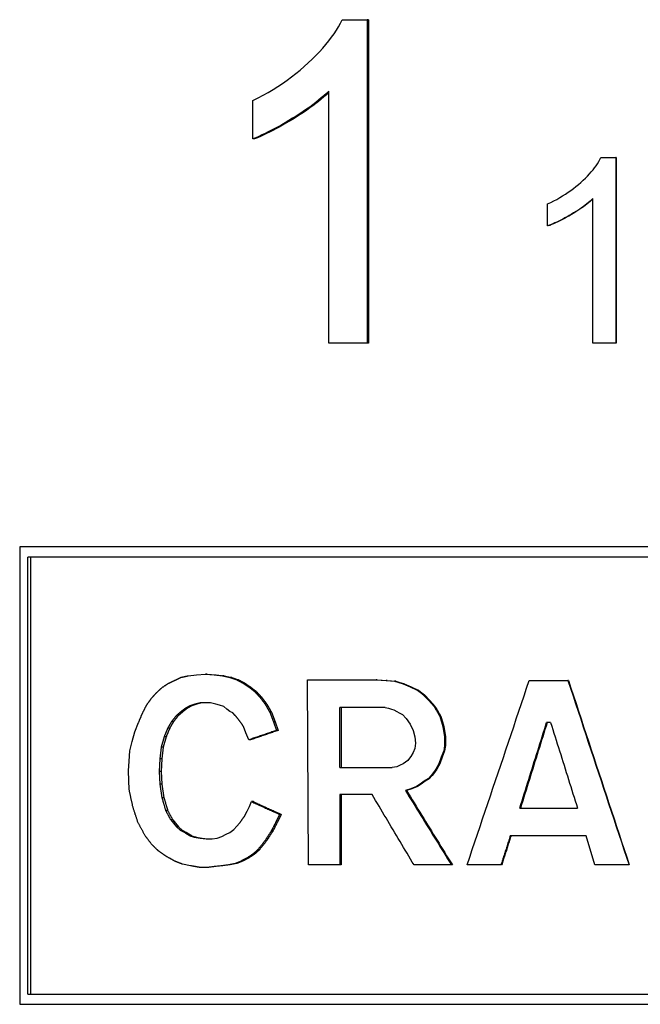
# Model space of a CAD drawing. Header units: millimetres. Extents: x 60 to 3789, y 2 to 377.
# Tile 3 of 8: x 292 to 304, y 232 to 250. Entities that reach past the tile are written whole.
import ezdxf

# ---------------------------------------------------------------- set-up
doc = ezdxf.new("R2010")
doc.units = ezdxf.units.MM
doc.layers.add('DETAIL', color=2, linetype='Continuous')

msp = doc.modelspace()

# ---------------------------------------------------------------- linework, layer by layer
at = {"layer": 'DETAIL'}
for p, q in [((297.861, 250.139), (298.331, 250.139)), ((298.355, 250.139), (298.331, 250.139)), ((298.331, 250.139), (298.331, 244.016)), ((298.355, 250.139), (298.355, 244.016)), ((297.604, 244.016), (297.604, 248.786)), ((296.169, 247.884), (296.169, 248.61)), ((296.201, 247.884), (296.169, 247.884)), ((302.757, 247.529), (303.035, 247.529)), ((303.041, 247.529), (303.035, 247.529)), ((303.035, 247.529), (303.035, 244.016)), ((303.041, 247.529), (303.041, 244.016)), ((302.605, 244.016), (302.605, 246.753)), ((301.746, 246.236), (301.746, 246.652)), ((301.756, 246.236), (301.746, 246.236)), ((298.331, 244.016), (297.604, 244.016)), ((298.355, 244.016), (298.331, 244.016)), ((303.035, 244.016), (302.605, 244.016)), ((303.041, 244.016), (303.035, 244.016)), ((291.757, 240.167), (291.757, 231.509)), ((312.641, 240.167), (291.757, 240.167)), ((312.456, 239.972), (291.913, 239.972)), ((291.913, 231.703), (291.913, 239.972)), ((291.962, 239.972), (291.962, 231.703)), ((294.948, 237.725), (295.102, 237.74)), ((295.102, 237.74), (295.271, 237.755)), ((295.306, 237.755), (295.271, 237.755)), ((295.271, 237.755), (295.439, 237.74)), ((295.306, 237.755), (295.474, 237.74)), ((295.439, 237.74), (295.594, 237.725)), ((295.474, 237.74), (295.629, 237.725)), ((295.629, 237.725), (295.594, 237.725)), ((295.594, 237.725), (295.735, 237.695)), ((295.629, 237.725), (295.769, 237.695)), ((295.769, 237.695), (295.735, 237.695)), ((295.735, 237.695), (295.863, 237.65)), ((295.769, 237.695), (295.896, 237.65)), ((295.896, 237.65), (295.863, 237.65)), ((296.009, 237.59), (295.976, 237.59)), ((297.221, 234.145), (297.206, 237.65)), ((297.206, 237.65), (298.5, 237.65)), ((298.523, 237.65), (298.5, 237.65)), ((298.5, 237.65), (298.69, 237.635)), ((298.523, 237.65), (298.712, 237.635)), ((298.712, 237.635), (298.69, 237.635)), ((298.69, 237.635), (298.851, 237.62)), ((298.712, 237.635), (298.873, 237.62)), ((298.873, 237.62), (298.851, 237.62)), ((298.851, 237.62), (299.012, 237.575)), ((298.873, 237.62), (299.034, 237.575)), ((299.034, 237.575), (299.012, 237.575)), ((299.012, 237.575), (299.145, 237.515)), ((299.034, 237.575), (299.166, 237.515)), ((301.399, 237.635), (302.132, 237.635)), ((302.141, 237.635), (302.132, 237.635)), ((296.123, 237.515), (296.09, 237.515)), ((296.236, 237.426), (296.203, 237.426)), ((299.145, 237.515), (299.278, 237.455)), ((299.166, 237.515), (299.298, 237.455)), ((299.298, 237.455), (299.278, 237.455)), ((299.415, 237.365), (299.395, 237.365)), ((299.395, 237.365), (299.499, 237.26)), ((299.415, 237.365), (299.518, 237.26)), ((295.074, 237.186), (294.976, 237.156)), ((295.111, 237.186), (295.013, 237.156)), ((295.172, 237.216), (295.074, 237.186)), ((295.209, 237.216), (295.111, 237.186)), ((295.271, 237.216), (295.172, 237.216)), ((295.369, 237.216), (295.271, 237.216)), ((295.467, 237.186), (295.369, 237.216)), ((295.538, 237.171), (295.467, 237.186)), ((295.622, 237.141), (295.538, 237.171)), ((296.335, 237.321), (296.303, 237.321)), ((296.435, 237.186), (296.403, 237.186)), ((299.518, 237.26), (299.499, 237.26)), ((299.499, 237.26), (299.602, 237.141)), ((299.518, 237.26), (299.621, 237.141)), ((294.833, 237.036), (294.795, 237.036)), ((294.976, 237.156), (294.893, 237.111)), ((294.93, 237.111), (294.893, 237.111)), ((295.013, 237.156), (294.93, 237.111)), ((295.013, 237.156), (294.976, 237.156)), ((295.679, 237.096), (295.622, 237.141)), ((295.735, 237.051), (295.679, 237.096)), ((295.792, 237.021), (295.735, 237.051)), ((295.834, 236.976), (295.792, 237.021)), ((296.52, 237.036), (296.489, 237.036)), ((296.489, 237.036), (296.56, 236.856)), ((296.52, 237.036), (296.591, 236.856)), ((297.815, 235.987), (297.815, 237.125)), ((298.675, 237.125), (297.815, 237.125)), ((297.841, 237.125), (297.841, 235.987)), ((298.675, 237.125), (298.734, 237.111)), ((298.734, 237.111), (298.792, 237.096)), ((298.792, 237.096), (298.836, 237.081)), ((298.836, 237.081), (298.895, 237.051)), ((298.895, 237.051), (298.939, 237.021)), ((298.939, 237.021), (298.998, 236.991)), ((298.998, 236.991), (299.071, 236.916)), ((299.621, 237.141), (299.602, 237.141)), ((293.938, 236.662), (294.007, 236.841)), ((294.667, 236.856), (294.628, 236.856)), ((294.75, 236.961), (294.711, 236.961)), ((296.591, 236.856), (296.56, 236.856)), ((296.56, 236.856), (296.618, 236.692)), ((296.591, 236.856), (296.648, 236.692)), ((299.071, 236.916), (299.145, 236.811)), ((299.145, 236.811), (299.204, 236.692)), ((299.724, 236.961), (299.706, 236.961)), ((299.706, 236.961), (299.764, 236.766)), ((299.724, 236.961), (299.783, 236.766)), ((301.803, 236.841), (301.728, 236.841)), ((293.884, 236.482), (293.938, 236.662)), ((294.598, 236.736), (294.559, 236.736)), ((296.033, 236.646), (295.99, 236.766)), ((296.09, 236.512), (296.033, 236.646)), ((296.648, 236.692), (296.618, 236.692)), ((299.204, 236.692), (299.233, 236.571)), ((299.783, 236.766), (299.764, 236.766)), ((299.764, 236.766), (299.794, 236.571)), ((299.783, 236.766), (299.812, 236.571)), ((293.842, 236.302), (293.884, 236.482)), ((294.49, 236.571), (294.434, 236.377)), ((294.529, 236.571), (294.473, 236.377)), ((294.529, 236.571), (294.49, 236.571)), ((296.123, 236.512), (296.09, 236.512)), ((299.233, 236.571), (299.248, 236.452)), ((299.248, 236.452), (299.233, 236.347)), ((299.812, 236.571), (299.794, 236.571)), ((299.794, 236.571), (299.794, 236.407)), ((299.812, 236.571), (299.812, 236.407)), ((293.829, 236.107), (293.842, 236.302)), ((294.434, 236.377), (294.406, 236.152)), ((294.473, 236.377), (294.434, 236.377)), ((294.473, 236.377), (294.446, 236.152)), ((299.204, 236.272), (299.159, 236.197)), ((299.233, 236.347), (299.204, 236.272)), ((299.78, 236.302), (299.735, 236.182)), ((299.798, 236.302), (299.753, 236.182)), ((299.794, 236.407), (299.78, 236.302)), ((299.798, 236.302), (299.78, 236.302)), ((299.812, 236.407), (299.794, 236.407)), ((299.812, 236.407), (299.798, 236.302)), ((293.815, 235.928), (293.829, 236.107)), ((294.406, 236.152), (294.393, 235.912)), ((294.446, 236.152), (294.406, 236.152)), ((294.446, 236.152), (294.432, 235.912)), ((299.012, 236.062), (298.954, 236.033)), ((299.057, 236.092), (299.012, 236.062)), ((299.101, 236.122), (299.057, 236.092)), ((299.131, 236.167), (299.101, 236.122)), ((299.159, 236.197), (299.131, 236.167)), ((299.69, 236.062), (299.632, 235.957)), ((299.709, 236.062), (299.651, 235.957)), ((299.735, 236.182), (299.69, 236.062)), ((299.709, 236.062), (299.69, 236.062)), ((299.753, 236.182), (299.709, 236.062)), ((293.829, 235.568), (293.815, 235.928)), ((294.432, 235.912), (294.393, 235.912)), ((294.393, 235.912), (294.406, 235.673)), ((294.432, 235.912), (294.446, 235.673)), ((297.815, 235.987), (298.807, 235.987)), ((298.895, 236.002), (298.807, 235.987)), ((298.954, 236.033), (298.895, 236.002)), ((299.587, 235.898), (299.543, 235.837)), ((299.606, 235.898), (299.562, 235.837)), ((299.632, 235.957), (299.587, 235.898)), ((299.606, 235.898), (299.587, 235.898)), ((299.651, 235.957), (299.606, 235.898)), ((299.651, 235.957), (299.632, 235.957)), ((299.41, 235.732), (299.336, 235.673)), ((299.43, 235.732), (299.356, 235.673)), ((299.484, 235.778), (299.41, 235.732)), ((299.43, 235.732), (299.41, 235.732)), ((299.503, 235.778), (299.43, 235.732)), ((299.543, 235.837), (299.484, 235.778)), ((299.503, 235.778), (299.484, 235.778)), ((299.562, 235.837), (299.503, 235.778)), ((299.562, 235.837), (299.543, 235.837)), ((294.446, 235.673), (294.406, 235.673)), ((294.406, 235.673), (294.448, 235.418)), ((294.446, 235.673), (294.487, 235.418)), ((299.159, 235.583), (299.057, 235.553)), ((299.078, 235.553), (299.057, 235.553)), ((299.18, 235.583), (299.078, 235.553)), ((299.263, 235.628), (299.159, 235.583)), ((299.18, 235.583), (299.159, 235.583)), ((299.283, 235.628), (299.18, 235.583)), ((299.336, 235.673), (299.263, 235.628)), ((299.283, 235.628), (299.263, 235.628)), ((299.356, 235.673), (299.283, 235.628)), ((299.356, 235.673), (299.336, 235.673)), ((294.487, 235.418), (294.448, 235.418)), ((296.104, 235.253), (296.146, 235.343)), ((296.179, 235.343), (296.146, 235.343)), ((298.426, 235.478), (297.815, 235.478)), ((297.815, 235.478), (297.815, 234.145)), ((297.841, 235.478), (297.841, 234.145)), ((294.556, 235.178), (294.518, 235.178)), ((296.004, 235.059), (296.061, 235.164)), ((296.061, 235.164), (296.104, 235.253)), ((301.22, 235.223), (302.312, 235.223)), ((294.653, 234.999), (294.614, 234.999)), ((294.614, 234.999), (294.67, 234.939)), ((294.653, 234.999), (294.708, 234.939)), ((294.708, 234.939), (294.67, 234.939)), ((294.67, 234.939), (294.726, 234.864)), ((294.708, 234.939), (294.764, 234.864)), ((295.863, 234.879), (295.919, 234.939)), ((296.674, 235.103), (296.603, 234.954)), ((296.634, 234.954), (296.603, 234.954)), ((296.705, 235.103), (296.634, 234.954)), ((296.705, 235.103), (296.674, 235.103)), ((294.764, 234.864), (294.726, 234.864)), ((294.726, 234.864), (294.795, 234.804)), ((294.764, 234.864), (294.833, 234.804)), ((294.833, 234.804), (294.795, 234.804)), ((294.795, 234.804), (294.879, 234.759)), ((294.833, 234.804), (294.916, 234.759)), ((294.916, 234.759), (294.879, 234.759)), ((295.664, 234.729), (295.735, 234.759)), ((295.735, 234.759), (295.806, 234.819)), ((295.806, 234.819), (295.863, 234.879)), ((296.548, 234.789), (296.517, 234.789)), ((295.013, 234.699), (294.976, 234.699)), ((294.976, 234.699), (295.06, 234.669)), ((295.013, 234.699), (295.097, 234.669)), ((295.097, 234.669), (295.06, 234.669)), ((295.06, 234.669), (295.172, 234.654)), ((295.097, 234.669), (295.209, 234.654)), ((295.172, 234.654), (295.284, 234.639)), ((295.209, 234.654), (295.32, 234.639)), ((295.284, 234.639), (295.397, 234.639)), ((295.397, 234.639), (295.495, 234.654)), ((295.495, 234.654), (295.58, 234.684)), ((295.58, 234.684), (295.664, 234.729)), ((296.435, 234.609), (296.403, 234.609)), ((302.477, 234.699), (301.041, 234.699)), ((302.642, 234.145), (302.477, 234.699)), ((296.26, 234.43), (296.175, 234.355)), ((296.292, 234.43), (296.26, 234.43)), ((295.947, 234.22), (295.834, 234.175)), ((295.981, 234.22), (295.868, 234.175)), ((295.981, 234.22), (295.947, 234.22)), ((296.094, 234.28), (296.061, 234.28)), ((296.207, 234.355), (296.175, 234.355)), ((294.991, 234.13), (294.837, 234.16)), ((295.299, 234.1), (295.158, 234.1)), ((295.439, 234.115), (295.299, 234.1)), ((295.335, 234.1), (295.299, 234.1)), ((295.474, 234.115), (295.335, 234.1)), ((295.566, 234.13), (295.439, 234.115)), ((295.474, 234.115), (295.439, 234.115)), ((295.6, 234.13), (295.474, 234.115)), ((295.707, 234.145), (295.566, 234.13)), ((295.741, 234.145), (295.6, 234.13)), ((295.834, 234.175), (295.707, 234.145)), ((295.741, 234.145), (295.707, 234.145)), ((295.868, 234.175), (295.741, 234.145)), ((295.868, 234.175), (295.834, 234.175)), ((297.815, 234.145), (297.221, 234.145)), ((297.841, 234.145), (297.815, 234.145)), ((299.927, 234.145), (299.219, 234.145)), ((299.945, 234.145), (299.927, 234.145)), ((300.863, 234.145), (300.224, 234.145)), ((300.877, 234.145), (300.863, 234.145)), ((303.288, 234.145), (302.642, 234.145)), ((303.292, 234.145), (303.288, 234.145)), ((291.913, 231.703), (312.456, 231.703)), ((291.757, 231.509), (312.641, 231.509))]:
    msp.add_line(p, q, dxfattribs=at)
at = {"layer": 'DETAIL', "flags": 128}
for points in [[(296.169, 248.61), (296.267, 248.659), (296.364, 248.711), (296.458, 248.764), (296.551, 248.819), (296.641, 248.876), (296.73, 248.935), (296.816, 248.995), (296.901, 249.057), (296.983, 249.121), (297.064, 249.187), (297.142, 249.254), (297.218, 249.323), (297.292, 249.393), (297.362, 249.463), (297.428, 249.532), (297.491, 249.601), (297.55, 249.67), (297.605, 249.738), (297.657, 249.806), (297.705, 249.873), (297.75, 249.94), (297.791, 250.007), (297.828, 250.073), (297.861, 250.139)], [(297.604, 248.786), (297.56, 248.744), (297.513, 248.701), (297.464, 248.658), (297.412, 248.616), (297.359, 248.573), (297.303, 248.53), (297.245, 248.487), (297.185, 248.444), (297.122, 248.402), (297.057, 248.359), (296.99, 248.316), (296.921, 248.273), (296.852, 248.231), (296.783, 248.19), (296.716, 248.152), (296.65, 248.115), (296.586, 248.08), (296.522, 248.047), (296.46, 248.015), (296.4, 247.985), (296.34, 247.958), (296.282, 247.931), (296.225, 247.907), (296.169, 247.884)], [(297.604, 248.76), (297.56, 248.719), (297.513, 248.677), (297.464, 248.636), (297.413, 248.594), (297.36, 248.552), (297.305, 248.511), (297.247, 248.469), (297.188, 248.427), (297.126, 248.385), (297.063, 248.343), (296.997, 248.301), (296.929, 248.26), (296.862, 248.219), (296.796, 248.18), (296.731, 248.143), (296.668, 248.108), (296.605, 248.074), (296.544, 248.042), (296.484, 248.011), (296.425, 247.983), (296.367, 247.955), (296.311, 247.93), (296.255, 247.906), (296.201, 247.884)], [(301.746, 246.652), (301.805, 246.68), (301.863, 246.71), (301.92, 246.74), (301.976, 246.772), (302.03, 246.805), (302.083, 246.838), (302.135, 246.873), (302.186, 246.908), (302.235, 246.945), (302.283, 246.983), (302.33, 247.022), (302.375, 247.061), (302.419, 247.101), (302.461, 247.141), (302.5, 247.181), (302.538, 247.221), (302.573, 247.26), (302.606, 247.299), (302.636, 247.338), (302.665, 247.377), (302.691, 247.415), (302.716, 247.453), (302.737, 247.492), (302.757, 247.529)], [(302.605, 246.753), (302.578, 246.729), (302.551, 246.704), (302.521, 246.68), (302.491, 246.655), (302.459, 246.631), (302.426, 246.606), (302.391, 246.582), (302.355, 246.557), (302.318, 246.532), (302.279, 246.508), (302.239, 246.483), (302.198, 246.458), (302.156, 246.434), (302.115, 246.411), (302.075, 246.389), (302.036, 246.368), (301.997, 246.348), (301.959, 246.329), (301.922, 246.311), (301.885, 246.294), (301.849, 246.278), (301.814, 246.263), (301.78, 246.249), (301.746, 246.236)], [(302.605, 246.746), (302.579, 246.722), (302.551, 246.698), (302.522, 246.674), (302.491, 246.65), (302.46, 246.625), (302.427, 246.601), (302.392, 246.577), (302.357, 246.552), (302.32, 246.528), (302.281, 246.504), (302.242, 246.479), (302.201, 246.455), (302.16, 246.431), (302.12, 246.409), (302.08, 246.387), (302.041, 246.366), (302.003, 246.346), (301.966, 246.327), (301.929, 246.31), (301.893, 246.293), (301.858, 246.277), (301.823, 246.262), (301.79, 246.248), (301.756, 246.236)], [(294.448, 237.5), (294.453, 237.504), (294.458, 237.507), (294.462, 237.51), (294.467, 237.513), (294.471, 237.516), (294.476, 237.519), (294.481, 237.522), (294.485, 237.525), (294.49, 237.528), (294.494, 237.532), (294.499, 237.535), (294.504, 237.538), (294.508, 237.541), (294.513, 237.544), (294.517, 237.547), (294.522, 237.55), (294.527, 237.553), (294.531, 237.557), (294.536, 237.56), (294.541, 237.563), (294.545, 237.566), (294.55, 237.569), (294.554, 237.572), (294.559, 237.575)], [(294.559, 237.575), (294.564, 237.578), (294.569, 237.58), (294.575, 237.583), (294.58, 237.585), (294.585, 237.588), (294.59, 237.59), (294.595, 237.593), (294.601, 237.595), (294.606, 237.598), (294.611, 237.6), (294.616, 237.603), (294.621, 237.605), (294.627, 237.608), (294.632, 237.61), (294.637, 237.612), (294.642, 237.615), (294.648, 237.617), (294.653, 237.62), (294.658, 237.622), (294.663, 237.625), (294.668, 237.627), (294.674, 237.63), (294.679, 237.632), (294.684, 237.635)], [(294.684, 237.635), (294.689, 237.637), (294.694, 237.64), (294.7, 237.642), (294.705, 237.645), (294.71, 237.647), (294.715, 237.65), (294.72, 237.652), (294.726, 237.655), (294.731, 237.657), (294.736, 237.66), (294.741, 237.662), (294.746, 237.665), (294.752, 237.667), (294.757, 237.67), (294.762, 237.672), (294.767, 237.675), (294.772, 237.677), (294.778, 237.68), (294.783, 237.682), (294.788, 237.685), (294.793, 237.687), (294.798, 237.69), (294.804, 237.692), (294.809, 237.695)], [(294.809, 237.695), (294.815, 237.696), (294.82, 237.697), (294.826, 237.699), (294.832, 237.7), (294.838, 237.701), (294.844, 237.702), (294.85, 237.704), (294.855, 237.705), (294.861, 237.706), (294.867, 237.707), (294.873, 237.709), (294.879, 237.71), (294.884, 237.711), (294.89, 237.712), (294.896, 237.714), (294.902, 237.715), (294.908, 237.716), (294.913, 237.717), (294.919, 237.719), (294.925, 237.72), (294.931, 237.721), (294.937, 237.722), (294.942, 237.724), (294.948, 237.725)], [(295.863, 237.65), (295.867, 237.648), (295.872, 237.645), (295.877, 237.643), (295.881, 237.64), (295.886, 237.638), (295.891, 237.635), (295.896, 237.633), (295.9, 237.63), (295.905, 237.628), (295.91, 237.625), (295.914, 237.623), (295.919, 237.62), (295.924, 237.618), (295.929, 237.615), (295.933, 237.613), (295.938, 237.61), (295.943, 237.608), (295.948, 237.605), (295.952, 237.603), (295.957, 237.6), (295.962, 237.598), (295.966, 237.595), (295.971, 237.593), (295.976, 237.59)], [(295.896, 237.65), (295.901, 237.648), (295.906, 237.645), (295.91, 237.643), (295.915, 237.64), (295.92, 237.638), (295.924, 237.635), (295.929, 237.633), (295.934, 237.63), (295.938, 237.628), (295.943, 237.625), (295.948, 237.623), (295.953, 237.62), (295.957, 237.618), (295.962, 237.615), (295.967, 237.613), (295.971, 237.61), (295.976, 237.608), (295.981, 237.605), (295.985, 237.603), (295.99, 237.6), (295.995, 237.598), (296, 237.595), (296.004, 237.593), (296.009, 237.59)], [(295.976, 237.59), (295.981, 237.587), (295.985, 237.584), (295.99, 237.581), (295.995, 237.578), (296, 237.574), (296.004, 237.571), (296.009, 237.568), (296.014, 237.565), (296.019, 237.562), (296.023, 237.559), (296.028, 237.556), (296.033, 237.553), (296.038, 237.549), (296.042, 237.546), (296.047, 237.543), (296.052, 237.54), (296.057, 237.537), (296.061, 237.534), (296.066, 237.531), (296.071, 237.528), (296.076, 237.524), (296.08, 237.521), (296.085, 237.518), (296.09, 237.515)], [(296.009, 237.59), (296.014, 237.587), (296.018, 237.584), (296.023, 237.581), (296.028, 237.578), (296.033, 237.574), (296.037, 237.571), (296.042, 237.568), (296.047, 237.565), (296.052, 237.562), (296.056, 237.559), (296.061, 237.556), (296.066, 237.553), (296.07, 237.549), (296.075, 237.546), (296.08, 237.543), (296.085, 237.54), (296.089, 237.537), (296.094, 237.534), (296.099, 237.531), (296.104, 237.528), (296.108, 237.524), (296.113, 237.521), (296.118, 237.518), (296.123, 237.515)], [(300.224, 234.145), (300.272, 234.29), (300.321, 234.436), (300.37, 234.581), (300.419, 234.727), (300.468, 234.872), (300.517, 235.017), (300.566, 235.163), (300.615, 235.308), (300.664, 235.454), (300.713, 235.599), (300.762, 235.744), (300.811, 235.89), (300.86, 236.035), (300.909, 236.181), (300.958, 236.326), (301.007, 236.472), (301.056, 236.617), (301.105, 236.762), (301.154, 236.908), (301.203, 237.053), (301.252, 237.199), (301.301, 237.344), (301.35, 237.489), (301.399, 237.635)], [(302.132, 237.635), (302.18, 237.489), (302.228, 237.344), (302.276, 237.199), (302.325, 237.053), (302.373, 236.908), (302.421, 236.762), (302.469, 236.617), (302.517, 236.472), (302.565, 236.326), (302.613, 236.181), (302.661, 236.035), (302.71, 235.89), (302.758, 235.744), (302.806, 235.599), (302.854, 235.454), (302.902, 235.308), (302.95, 235.163), (302.999, 235.017), (303.047, 234.872), (303.095, 234.727), (303.143, 234.581), (303.191, 234.436), (303.239, 234.29), (303.288, 234.145)], [(302.141, 237.635), (302.189, 237.489), (302.237, 237.344), (302.285, 237.199), (302.333, 237.053), (302.381, 236.908), (302.429, 236.762), (302.476, 236.617), (302.524, 236.472), (302.572, 236.326), (302.62, 236.181), (302.668, 236.035), (302.716, 235.89), (302.764, 235.744), (302.812, 235.599), (302.86, 235.454), (302.908, 235.308), (302.956, 235.163), (303.004, 235.017), (303.052, 234.872), (303.1, 234.727), (303.148, 234.581), (303.196, 234.436), (303.244, 234.29), (303.292, 234.145)], [(294.255, 237.305), (294.259, 237.31), (294.263, 237.314), (294.267, 237.318), (294.271, 237.323), (294.275, 237.327), (294.279, 237.332), (294.283, 237.336), (294.287, 237.34), (294.291, 237.345), (294.295, 237.349), (294.299, 237.353), (294.303, 237.358), (294.307, 237.362), (294.311, 237.366), (294.315, 237.371), (294.319, 237.375), (294.323, 237.38), (294.327, 237.384), (294.331, 237.388), (294.335, 237.393), (294.339, 237.397), (294.343, 237.401), (294.347, 237.406), (294.351, 237.41)], [(294.351, 237.41), (294.355, 237.414), (294.36, 237.418), (294.364, 237.421), (294.368, 237.425), (294.372, 237.429), (294.376, 237.433), (294.38, 237.437), (294.384, 237.44), (294.388, 237.444), (294.392, 237.448), (294.396, 237.452), (294.4, 237.455), (294.404, 237.459), (294.408, 237.463), (294.412, 237.467), (294.416, 237.47), (294.42, 237.474), (294.424, 237.478), (294.428, 237.482), (294.432, 237.485), (294.436, 237.489), (294.44, 237.493), (294.444, 237.497), (294.448, 237.5)], [(296.09, 237.515), (296.095, 237.511), (296.099, 237.508), (296.104, 237.504), (296.109, 237.5), (296.114, 237.496), (296.118, 237.493), (296.123, 237.489), (296.128, 237.485), (296.132, 237.482), (296.137, 237.478), (296.142, 237.474), (296.147, 237.47), (296.151, 237.467), (296.156, 237.463), (296.161, 237.459), (296.166, 237.455), (296.17, 237.452), (296.175, 237.448), (296.18, 237.444), (296.185, 237.44), (296.189, 237.437), (296.194, 237.433), (296.199, 237.429), (296.203, 237.426)], [(296.123, 237.515), (296.127, 237.511), (296.132, 237.508), (296.137, 237.504), (296.141, 237.5), (296.146, 237.496), (296.151, 237.493), (296.156, 237.489), (296.16, 237.485), (296.165, 237.482), (296.17, 237.478), (296.174, 237.474), (296.179, 237.47), (296.184, 237.467), (296.189, 237.463), (296.193, 237.459), (296.198, 237.455), (296.203, 237.452), (296.207, 237.448), (296.212, 237.444), (296.217, 237.44), (296.222, 237.437), (296.226, 237.433), (296.231, 237.429), (296.236, 237.426)], [(296.203, 237.426), (296.208, 237.421), (296.212, 237.417), (296.216, 237.412), (296.22, 237.408), (296.224, 237.404), (296.228, 237.399), (296.233, 237.395), (296.237, 237.391), (296.241, 237.386), (296.245, 237.382), (296.249, 237.377), (296.253, 237.373), (296.258, 237.369), (296.262, 237.364), (296.266, 237.36), (296.27, 237.356), (296.274, 237.351), (296.278, 237.347), (296.282, 237.342), (296.287, 237.338), (296.291, 237.334), (296.295, 237.329), (296.299, 237.325), (296.303, 237.321)], [(296.236, 237.426), (296.24, 237.421), (296.244, 237.417), (296.248, 237.412), (296.252, 237.408), (296.256, 237.404), (296.261, 237.399), (296.265, 237.395), (296.269, 237.391), (296.273, 237.386), (296.277, 237.382), (296.281, 237.377), (296.285, 237.373), (296.29, 237.369), (296.294, 237.364), (296.298, 237.36), (296.302, 237.356), (296.306, 237.351), (296.31, 237.347), (296.314, 237.342), (296.319, 237.338), (296.323, 237.334), (296.327, 237.329), (296.331, 237.325), (296.335, 237.321)], [(299.278, 237.455), (299.283, 237.451), (299.287, 237.448), (299.292, 237.444), (299.297, 237.44), (299.302, 237.436), (299.307, 237.433), (299.312, 237.429), (299.317, 237.425), (299.322, 237.421), (299.327, 237.418), (299.332, 237.414), (299.337, 237.41), (299.341, 237.406), (299.346, 237.403), (299.351, 237.399), (299.356, 237.395), (299.361, 237.392), (299.366, 237.388), (299.371, 237.384), (299.376, 237.38), (299.381, 237.377), (299.386, 237.373), (299.39, 237.369), (299.395, 237.365)], [(299.298, 237.455), (299.303, 237.451), (299.308, 237.448), (299.313, 237.444), (299.317, 237.44), (299.322, 237.436), (299.327, 237.433), (299.332, 237.429), (299.337, 237.425), (299.342, 237.421), (299.347, 237.418), (299.352, 237.414), (299.356, 237.41), (299.361, 237.406), (299.366, 237.403), (299.371, 237.399), (299.376, 237.395), (299.381, 237.392), (299.386, 237.388), (299.391, 237.384), (299.396, 237.38), (299.4, 237.377), (299.405, 237.373), (299.41, 237.369), (299.415, 237.365)], [(294.075, 237.006), (294.079, 237.013), (294.082, 237.02), (294.086, 237.026), (294.089, 237.033), (294.093, 237.04), (294.096, 237.047), (294.1, 237.054), (294.103, 237.061), (294.107, 237.068), (294.11, 237.075), (294.113, 237.081), (294.117, 237.088), (294.12, 237.095), (294.124, 237.102), (294.127, 237.109), (294.131, 237.116), (294.134, 237.123), (294.138, 237.13), (294.141, 237.136), (294.144, 237.143), (294.148, 237.15), (294.151, 237.157), (294.155, 237.164), (294.158, 237.171)], [(294.158, 237.171), (294.162, 237.176), (294.166, 237.182), (294.17, 237.188), (294.174, 237.193), (294.178, 237.199), (294.182, 237.204), (294.186, 237.21), (294.19, 237.216), (294.194, 237.221), (294.198, 237.227), (294.202, 237.232), (294.207, 237.238), (294.211, 237.244), (294.215, 237.249), (294.219, 237.255), (294.223, 237.26), (294.227, 237.266), (294.231, 237.272), (294.235, 237.277), (294.239, 237.283), (294.243, 237.288), (294.247, 237.294), (294.251, 237.3), (294.255, 237.305)], [(296.303, 237.321), (296.307, 237.315), (296.312, 237.309), (296.316, 237.304), (296.32, 237.298), (296.324, 237.292), (296.328, 237.287), (296.332, 237.281), (296.337, 237.276), (296.341, 237.27), (296.345, 237.264), (296.349, 237.259), (296.353, 237.253), (296.357, 237.247), (296.362, 237.242), (296.366, 237.236), (296.37, 237.231), (296.374, 237.225), (296.378, 237.219), (296.382, 237.214), (296.387, 237.208), (296.391, 237.202), (296.395, 237.197), (296.399, 237.191), (296.403, 237.186)], [(296.335, 237.321), (296.339, 237.315), (296.343, 237.309), (296.348, 237.304), (296.352, 237.298), (296.356, 237.292), (296.36, 237.287), (296.364, 237.281), (296.368, 237.276), (296.372, 237.27), (296.377, 237.264), (296.381, 237.259), (296.385, 237.253), (296.389, 237.247), (296.393, 237.242), (296.397, 237.236), (296.401, 237.231), (296.406, 237.225), (296.41, 237.219), (296.414, 237.214), (296.418, 237.208), (296.422, 237.202), (296.426, 237.197), (296.431, 237.191), (296.435, 237.186)], [(296.403, 237.186), (296.407, 237.179), (296.41, 237.173), (296.414, 237.167), (296.417, 237.161), (296.421, 237.154), (296.425, 237.148), (296.428, 237.142), (296.432, 237.136), (296.435, 237.129), (296.439, 237.123), (296.442, 237.117), (296.446, 237.111), (296.449, 237.104), (296.453, 237.098), (296.457, 237.092), (296.46, 237.086), (296.464, 237.08), (296.467, 237.073), (296.471, 237.067), (296.474, 237.061), (296.478, 237.055), (296.481, 237.048), (296.485, 237.042), (296.489, 237.036)], [(296.435, 237.186), (296.438, 237.179), (296.442, 237.173), (296.445, 237.167), (296.449, 237.161), (296.452, 237.154), (296.456, 237.148), (296.459, 237.142), (296.463, 237.136), (296.467, 237.129), (296.47, 237.123), (296.474, 237.117), (296.477, 237.111), (296.481, 237.104), (296.484, 237.098), (296.488, 237.092), (296.491, 237.086), (296.495, 237.08), (296.498, 237.073), (296.502, 237.067), (296.506, 237.061), (296.509, 237.055), (296.513, 237.048), (296.516, 237.042), (296.52, 237.036)], [(294.007, 236.841), (294.01, 236.848), (294.013, 236.855), (294.015, 236.862), (294.018, 236.869), (294.021, 236.876), (294.024, 236.882), (294.027, 236.889), (294.03, 236.896), (294.033, 236.903), (294.035, 236.91), (294.038, 236.917), (294.041, 236.924), (294.044, 236.93), (294.047, 236.937), (294.05, 236.944), (294.053, 236.951), (294.055, 236.958), (294.058, 236.965), (294.061, 236.972), (294.064, 236.978), (294.067, 236.985), (294.07, 236.992), (294.073, 236.999), (294.075, 237.006)], [(294.795, 237.036), (294.792, 237.033), (294.788, 237.03), (294.785, 237.027), (294.781, 237.023), (294.778, 237.02), (294.774, 237.017), (294.771, 237.014), (294.767, 237.011), (294.764, 237.008), (294.76, 237.005), (294.757, 237.002), (294.753, 236.998), (294.75, 236.995), (294.746, 236.992), (294.743, 236.989), (294.739, 236.986), (294.736, 236.983), (294.732, 236.98), (294.729, 236.977), (294.725, 236.973), (294.722, 236.97), (294.718, 236.967), (294.715, 236.964), (294.711, 236.961)], [(294.833, 237.036), (294.829, 237.033), (294.826, 237.03), (294.823, 237.027), (294.819, 237.023), (294.816, 237.02), (294.812, 237.017), (294.809, 237.014), (294.805, 237.011), (294.802, 237.008), (294.798, 237.005), (294.795, 237.002), (294.791, 236.998), (294.788, 236.995), (294.784, 236.992), (294.781, 236.989), (294.777, 236.986), (294.774, 236.983), (294.77, 236.98), (294.767, 236.977), (294.763, 236.973), (294.76, 236.97), (294.756, 236.967), (294.753, 236.964), (294.75, 236.961)], [(294.893, 237.111), (294.889, 237.108), (294.885, 237.104), (294.881, 237.101), (294.877, 237.098), (294.872, 237.095), (294.868, 237.092), (294.864, 237.089), (294.86, 237.086), (294.856, 237.083), (294.852, 237.08), (294.848, 237.076), (294.844, 237.073), (294.84, 237.07), (294.836, 237.067), (294.832, 237.064), (294.828, 237.061), (294.824, 237.058), (294.82, 237.055), (294.816, 237.051), (294.811, 237.048), (294.807, 237.045), (294.803, 237.042), (294.799, 237.039), (294.795, 237.036)], [(294.93, 237.111), (294.926, 237.108), (294.922, 237.104), (294.918, 237.101), (294.914, 237.098), (294.91, 237.095), (294.906, 237.092), (294.902, 237.089), (294.898, 237.086), (294.894, 237.083), (294.89, 237.08), (294.886, 237.076), (294.882, 237.073), (294.878, 237.07), (294.873, 237.067), (294.869, 237.064), (294.865, 237.061), (294.861, 237.058), (294.857, 237.055), (294.853, 237.051), (294.849, 237.048), (294.845, 237.045), (294.841, 237.042), (294.837, 237.039), (294.833, 237.036)], [(299.602, 237.141), (299.606, 237.133), (299.611, 237.126), (299.615, 237.118), (299.619, 237.111), (299.624, 237.103), (299.628, 237.096), (299.632, 237.088), (299.637, 237.081), (299.641, 237.073), (299.645, 237.066), (299.65, 237.058), (299.654, 237.051), (299.658, 237.043), (299.662, 237.036), (299.667, 237.028), (299.671, 237.021), (299.675, 237.013), (299.68, 237.006), (299.684, 236.998), (299.688, 236.991), (299.693, 236.983), (299.697, 236.976), (299.701, 236.968), (299.706, 236.961)], [(299.621, 237.141), (299.625, 237.133), (299.63, 237.126), (299.634, 237.118), (299.638, 237.111), (299.643, 237.103), (299.647, 237.096), (299.651, 237.088), (299.655, 237.081), (299.66, 237.073), (299.664, 237.066), (299.668, 237.058), (299.673, 237.051), (299.677, 237.043), (299.681, 237.036), (299.685, 237.028), (299.69, 237.021), (299.694, 237.013), (299.698, 237.006), (299.703, 236.998), (299.707, 236.991), (299.711, 236.983), (299.716, 236.976), (299.72, 236.968), (299.724, 236.961)], [(294.628, 236.856), (294.625, 236.851), (294.623, 236.846), (294.62, 236.841), (294.617, 236.836), (294.614, 236.831), (294.611, 236.826), (294.608, 236.821), (294.605, 236.816), (294.602, 236.811), (294.599, 236.806), (294.597, 236.801), (294.594, 236.796), (294.591, 236.791), (294.588, 236.786), (294.585, 236.781), (294.582, 236.776), (294.579, 236.771), (294.576, 236.766), (294.573, 236.761), (294.571, 236.756), (294.568, 236.751), (294.565, 236.746), (294.562, 236.741), (294.559, 236.736)], [(294.667, 236.856), (294.664, 236.851), (294.661, 236.846), (294.658, 236.841), (294.655, 236.836), (294.652, 236.831), (294.649, 236.826), (294.647, 236.821), (294.644, 236.816), (294.641, 236.811), (294.638, 236.806), (294.635, 236.801), (294.632, 236.796), (294.629, 236.791), (294.626, 236.786), (294.624, 236.781), (294.621, 236.776), (294.618, 236.771), (294.615, 236.766), (294.612, 236.761), (294.609, 236.756), (294.606, 236.751), (294.603, 236.746), (294.601, 236.741), (294.598, 236.736)], [(294.711, 236.961), (294.708, 236.957), (294.704, 236.952), (294.701, 236.948), (294.698, 236.944), (294.694, 236.939), (294.691, 236.935), (294.687, 236.93), (294.684, 236.926), (294.68, 236.922), (294.677, 236.917), (294.673, 236.913), (294.67, 236.909), (294.666, 236.904), (294.663, 236.9), (294.659, 236.895), (294.656, 236.891), (294.653, 236.887), (294.649, 236.882), (294.646, 236.878), (294.642, 236.874), (294.639, 236.869), (294.635, 236.865), (294.632, 236.86), (294.628, 236.856)], [(294.75, 236.961), (294.746, 236.957), (294.743, 236.952), (294.739, 236.948), (294.736, 236.944), (294.732, 236.939), (294.729, 236.935), (294.725, 236.93), (294.722, 236.926), (294.718, 236.922), (294.715, 236.917), (294.712, 236.913), (294.708, 236.909), (294.705, 236.904), (294.701, 236.9), (294.698, 236.895), (294.694, 236.891), (294.691, 236.887), (294.687, 236.882), (294.684, 236.878), (294.681, 236.874), (294.677, 236.869), (294.674, 236.865), (294.67, 236.86), (294.667, 236.856)], [(295.919, 236.871), (295.916, 236.875), (295.912, 236.88), (295.909, 236.884), (295.905, 236.888), (295.902, 236.893), (295.898, 236.897), (295.895, 236.901), (295.891, 236.906), (295.887, 236.91), (295.884, 236.915), (295.88, 236.919), (295.877, 236.923), (295.873, 236.928), (295.87, 236.932), (295.866, 236.936), (295.863, 236.941), (295.859, 236.945), (295.855, 236.949), (295.852, 236.954), (295.848, 236.958), (295.845, 236.963), (295.841, 236.967), (295.838, 236.971), (295.834, 236.976)], [(295.99, 236.766), (295.987, 236.771), (295.984, 236.775), (295.982, 236.78), (295.979, 236.784), (295.976, 236.788), (295.973, 236.793), (295.97, 236.797), (295.967, 236.801), (295.964, 236.806), (295.961, 236.81), (295.958, 236.814), (295.955, 236.819), (295.952, 236.823), (295.949, 236.827), (295.946, 236.832), (295.943, 236.836), (295.94, 236.84), (295.937, 236.845), (295.934, 236.849), (295.931, 236.853), (295.928, 236.858), (295.925, 236.862), (295.922, 236.866), (295.919, 236.871)], [(301.22, 235.223), (301.241, 235.291), (301.263, 235.358), (301.284, 235.425), (301.305, 235.493), (301.326, 235.56), (301.347, 235.628), (301.368, 235.695), (301.389, 235.763), (301.411, 235.83), (301.432, 235.897), (301.453, 235.965), (301.474, 236.032), (301.495, 236.1), (301.516, 236.167), (301.538, 236.235), (301.559, 236.302), (301.58, 236.369), (301.601, 236.437), (301.622, 236.504), (301.643, 236.572), (301.665, 236.639), (301.686, 236.706), (301.707, 236.774), (301.728, 236.841)], [(301.739, 236.841), (301.718, 236.774), (301.696, 236.706), (301.675, 236.639), (301.654, 236.572), (301.633, 236.504), (301.612, 236.437), (301.591, 236.369), (301.57, 236.302), (301.549, 236.235), (301.528, 236.167), (301.507, 236.1), (301.486, 236.032), (301.465, 235.965), (301.443, 235.897), (301.422, 235.83), (301.401, 235.763), (301.38, 235.695), (301.359, 235.628), (301.338, 235.56), (301.317, 235.493), (301.296, 235.425), (301.275, 235.358), (301.254, 235.291), (301.233, 235.223)], [(301.803, 236.841), (301.824, 236.774), (301.845, 236.706), (301.866, 236.639), (301.888, 236.572), (301.909, 236.504), (301.93, 236.437), (301.951, 236.369), (301.972, 236.302), (301.994, 236.235), (302.015, 236.167), (302.036, 236.1), (302.057, 236.032), (302.079, 235.965), (302.1, 235.897), (302.121, 235.83), (302.142, 235.763), (302.163, 235.695), (302.185, 235.628), (302.206, 235.56), (302.227, 235.493), (302.248, 235.425), (302.27, 235.358), (302.291, 235.291), (302.312, 235.223)], [(294.559, 236.736), (294.556, 236.73), (294.553, 236.723), (294.55, 236.716), (294.547, 236.709), (294.545, 236.702), (294.542, 236.695), (294.539, 236.688), (294.536, 236.681), (294.533, 236.674), (294.53, 236.668), (294.527, 236.661), (294.524, 236.654), (294.521, 236.647), (294.519, 236.64), (294.516, 236.633), (294.513, 236.626), (294.51, 236.619), (294.507, 236.613), (294.504, 236.606), (294.501, 236.599), (294.498, 236.592), (294.495, 236.585), (294.493, 236.578), (294.49, 236.571)], [(294.598, 236.736), (294.595, 236.73), (294.592, 236.723), (294.589, 236.716), (294.586, 236.709), (294.583, 236.702), (294.58, 236.695), (294.578, 236.688), (294.575, 236.681), (294.572, 236.674), (294.569, 236.668), (294.566, 236.661), (294.563, 236.654), (294.56, 236.647), (294.557, 236.64), (294.555, 236.633), (294.552, 236.626), (294.549, 236.619), (294.546, 236.613), (294.543, 236.606), (294.54, 236.599), (294.537, 236.592), (294.534, 236.585), (294.532, 236.578), (294.529, 236.571)], [(296.618, 236.692), (296.595, 236.684), (296.573, 236.677), (296.551, 236.669), (296.529, 236.662), (296.507, 236.654), (296.485, 236.647), (296.463, 236.639), (296.441, 236.632), (296.419, 236.624), (296.397, 236.617), (296.375, 236.609), (296.353, 236.602), (296.331, 236.594), (296.309, 236.587), (296.287, 236.579), (296.265, 236.572), (296.243, 236.564), (296.221, 236.557), (296.199, 236.549), (296.178, 236.542), (296.156, 236.534), (296.134, 236.527), (296.112, 236.519), (296.09, 236.512)], [(296.648, 236.692), (296.626, 236.684), (296.604, 236.677), (296.582, 236.669), (296.56, 236.662), (296.538, 236.654), (296.516, 236.647), (296.494, 236.639), (296.473, 236.632), (296.451, 236.624), (296.429, 236.617), (296.407, 236.609), (296.385, 236.602), (296.363, 236.594), (296.341, 236.587), (296.319, 236.579), (296.297, 236.572), (296.275, 236.564), (296.254, 236.557), (296.232, 236.549), (296.21, 236.542), (296.188, 236.534), (296.166, 236.527), (296.144, 236.519), (296.123, 236.512)], [(293.897, 235.253), (293.894, 235.266), (293.892, 235.279), (293.889, 235.293), (293.886, 235.306), (293.883, 235.319), (293.88, 235.332), (293.877, 235.345), (293.874, 235.358), (293.872, 235.371), (293.869, 235.384), (293.866, 235.397), (293.863, 235.411), (293.86, 235.424), (293.857, 235.437), (293.855, 235.45), (293.852, 235.463), (293.849, 235.476), (293.846, 235.489), (293.843, 235.502), (293.84, 235.516), (293.837, 235.529), (293.835, 235.542), (293.832, 235.555), (293.829, 235.568)], [(299.057, 235.553), (299.093, 235.494), (299.129, 235.435), (299.165, 235.377), (299.202, 235.318), (299.238, 235.259), (299.274, 235.201), (299.31, 235.142), (299.346, 235.083), (299.383, 235.025), (299.419, 234.966), (299.455, 234.907), (299.491, 234.849), (299.528, 234.79), (299.564, 234.731), (299.6, 234.673), (299.637, 234.614), (299.673, 234.556), (299.709, 234.497), (299.746, 234.438), (299.782, 234.38), (299.818, 234.321), (299.855, 234.262), (299.891, 234.204), (299.927, 234.145)], [(299.078, 235.553), (299.114, 235.494), (299.15, 235.435), (299.186, 235.377), (299.222, 235.318), (299.258, 235.259), (299.294, 235.201), (299.33, 235.142), (299.366, 235.083), (299.402, 235.025), (299.439, 234.966), (299.475, 234.907), (299.511, 234.849), (299.547, 234.79), (299.583, 234.731), (299.619, 234.673), (299.655, 234.614), (299.692, 234.556), (299.728, 234.497), (299.764, 234.438), (299.8, 234.38), (299.836, 234.321), (299.873, 234.262), (299.909, 234.204), (299.945, 234.145)], [(294.448, 235.418), (294.451, 235.408), (294.454, 235.398), (294.457, 235.388), (294.46, 235.378), (294.463, 235.368), (294.466, 235.358), (294.468, 235.348), (294.471, 235.338), (294.474, 235.328), (294.477, 235.318), (294.48, 235.308), (294.483, 235.298), (294.486, 235.288), (294.489, 235.278), (294.492, 235.268), (294.494, 235.258), (294.497, 235.248), (294.5, 235.238), (294.503, 235.228), (294.506, 235.218), (294.509, 235.208), (294.512, 235.198), (294.515, 235.188), (294.518, 235.178)], [(294.487, 235.418), (294.49, 235.408), (294.493, 235.398), (294.496, 235.388), (294.499, 235.378), (294.502, 235.368), (294.505, 235.358), (294.508, 235.348), (294.51, 235.338), (294.513, 235.328), (294.516, 235.318), (294.519, 235.308), (294.522, 235.298), (294.525, 235.288), (294.528, 235.278), (294.531, 235.268), (294.533, 235.258), (294.536, 235.248), (294.539, 235.238), (294.542, 235.228), (294.545, 235.218), (294.548, 235.208), (294.551, 235.198), (294.554, 235.188), (294.556, 235.178)], [(296.146, 235.343), (296.168, 235.333), (296.19, 235.323), (296.212, 235.313), (296.234, 235.303), (296.256, 235.293), (296.278, 235.283), (296.3, 235.273), (296.322, 235.263), (296.344, 235.253), (296.366, 235.243), (296.388, 235.233), (296.41, 235.223), (296.432, 235.213), (296.454, 235.203), (296.476, 235.193), (296.498, 235.183), (296.52, 235.173), (296.542, 235.163), (296.564, 235.153), (296.586, 235.143), (296.608, 235.133), (296.63, 235.123), (296.652, 235.113), (296.674, 235.103)], [(296.179, 235.343), (296.201, 235.333), (296.223, 235.323), (296.244, 235.313), (296.266, 235.303), (296.288, 235.293), (296.31, 235.283), (296.332, 235.273), (296.354, 235.263), (296.376, 235.253), (296.398, 235.243), (296.419, 235.233), (296.441, 235.223), (296.463, 235.213), (296.485, 235.203), (296.507, 235.193), (296.529, 235.183), (296.551, 235.173), (296.573, 235.163), (296.595, 235.153), (296.617, 235.143), (296.639, 235.133), (296.661, 235.123), (296.683, 235.113), (296.705, 235.103)], [(299.219, 234.145), (299.185, 234.2), (299.152, 234.256), (299.119, 234.312), (299.086, 234.367), (299.053, 234.423), (299.02, 234.478), (298.987, 234.534), (298.954, 234.589), (298.921, 234.645), (298.888, 234.7), (298.855, 234.756), (298.822, 234.811), (298.789, 234.867), (298.756, 234.922), (298.723, 234.978), (298.69, 235.034), (298.657, 235.089), (298.624, 235.145), (298.591, 235.2), (298.558, 235.256), (298.525, 235.311), (298.492, 235.367), (298.459, 235.422), (298.426, 235.478)], [(293.993, 234.954), (293.989, 234.966), (293.985, 234.979), (293.981, 234.991), (293.977, 235.004), (293.973, 235.016), (293.969, 235.029), (293.965, 235.041), (293.961, 235.054), (293.957, 235.066), (293.953, 235.079), (293.949, 235.091), (293.945, 235.103), (293.941, 235.116), (293.937, 235.128), (293.933, 235.141), (293.929, 235.153), (293.925, 235.166), (293.921, 235.178), (293.917, 235.191), (293.913, 235.203), (293.909, 235.216), (293.905, 235.228), (293.901, 235.241), (293.897, 235.253)], [(294.518, 235.178), (294.522, 235.171), (294.526, 235.163), (294.53, 235.156), (294.534, 235.148), (294.538, 235.141), (294.542, 235.133), (294.546, 235.126), (294.55, 235.118), (294.554, 235.111), (294.558, 235.103), (294.562, 235.096), (294.566, 235.088), (294.57, 235.081), (294.574, 235.073), (294.578, 235.066), (294.582, 235.058), (294.586, 235.051), (294.59, 235.043), (294.594, 235.036), (294.598, 235.028), (294.602, 235.021), (294.606, 235.014), (294.61, 235.006), (294.614, 234.999)], [(294.556, 235.178), (294.56, 235.171), (294.564, 235.163), (294.568, 235.156), (294.572, 235.148), (294.576, 235.141), (294.58, 235.133), (294.584, 235.126), (294.588, 235.118), (294.592, 235.111), (294.596, 235.103), (294.6, 235.096), (294.604, 235.088), (294.608, 235.081), (294.612, 235.073), (294.617, 235.066), (294.621, 235.058), (294.625, 235.051), (294.629, 235.043), (294.633, 235.036), (294.637, 235.028), (294.641, 235.021), (294.645, 235.014), (294.649, 235.006), (294.653, 234.999)], [(294.131, 234.699), (294.125, 234.71), (294.119, 234.72), (294.113, 234.731), (294.108, 234.742), (294.102, 234.752), (294.096, 234.763), (294.091, 234.773), (294.085, 234.784), (294.079, 234.795), (294.073, 234.805), (294.068, 234.816), (294.062, 234.826), (294.056, 234.837), (294.051, 234.848), (294.045, 234.858), (294.039, 234.869), (294.033, 234.879), (294.028, 234.89), (294.022, 234.901), (294.016, 234.911), (294.01, 234.922), (294.005, 234.933), (293.999, 234.943), (293.993, 234.954)], [(295.919, 234.939), (295.923, 234.944), (295.927, 234.949), (295.93, 234.954), (295.934, 234.959), (295.937, 234.964), (295.941, 234.969), (295.944, 234.974), (295.948, 234.979), (295.951, 234.984), (295.955, 234.989), (295.958, 234.994), (295.962, 234.999), (295.965, 235.004), (295.969, 235.009), (295.972, 235.014), (295.976, 235.019), (295.98, 235.024), (295.983, 235.029), (295.987, 235.034), (295.99, 235.039), (295.994, 235.044), (295.997, 235.049), (296.001, 235.054), (296.004, 235.059)], [(296.603, 234.954), (296.599, 234.947), (296.596, 234.94), (296.592, 234.933), (296.589, 234.926), (296.585, 234.919), (296.581, 234.912), (296.578, 234.906), (296.574, 234.899), (296.571, 234.892), (296.567, 234.885), (296.564, 234.878), (296.56, 234.871), (296.557, 234.864), (296.553, 234.857), (296.549, 234.851), (296.546, 234.844), (296.542, 234.837), (296.539, 234.83), (296.535, 234.823), (296.532, 234.816), (296.528, 234.809), (296.524, 234.802), (296.521, 234.796), (296.517, 234.789)], [(296.634, 234.954), (296.63, 234.947), (296.626, 234.94), (296.623, 234.933), (296.619, 234.926), (296.616, 234.919), (296.612, 234.912), (296.609, 234.906), (296.605, 234.899), (296.602, 234.892), (296.598, 234.885), (296.594, 234.878), (296.591, 234.871), (296.587, 234.864), (296.584, 234.857), (296.58, 234.851), (296.577, 234.844), (296.573, 234.837), (296.57, 234.83), (296.566, 234.823), (296.563, 234.816), (296.559, 234.809), (296.555, 234.802), (296.552, 234.796), (296.548, 234.789)], [(294.879, 234.759), (294.883, 234.757), (294.887, 234.754), (294.891, 234.752), (294.895, 234.749), (294.899, 234.747), (294.903, 234.744), (294.907, 234.742), (294.911, 234.739), (294.915, 234.737), (294.919, 234.734), (294.923, 234.732), (294.927, 234.729), (294.931, 234.727), (294.936, 234.724), (294.94, 234.722), (294.944, 234.719), (294.948, 234.717), (294.952, 234.714), (294.956, 234.712), (294.96, 234.709), (294.964, 234.707), (294.968, 234.704), (294.972, 234.702), (294.976, 234.699)], [(294.916, 234.759), (294.92, 234.757), (294.924, 234.754), (294.928, 234.752), (294.932, 234.749), (294.936, 234.747), (294.94, 234.744), (294.944, 234.742), (294.948, 234.739), (294.952, 234.737), (294.957, 234.734), (294.961, 234.732), (294.965, 234.729), (294.969, 234.727), (294.973, 234.724), (294.977, 234.722), (294.981, 234.719), (294.985, 234.717), (294.989, 234.714), (294.993, 234.712), (294.997, 234.709), (295.001, 234.707), (295.005, 234.704), (295.009, 234.702), (295.013, 234.699)], [(296.517, 234.789), (296.513, 234.781), (296.508, 234.774), (296.503, 234.766), (296.498, 234.759), (296.494, 234.751), (296.489, 234.744), (296.484, 234.736), (296.479, 234.729), (296.474, 234.721), (296.47, 234.714), (296.465, 234.707), (296.46, 234.699), (296.455, 234.692), (296.451, 234.684), (296.446, 234.677), (296.441, 234.669), (296.436, 234.662), (296.432, 234.654), (296.427, 234.647), (296.422, 234.639), (296.417, 234.632), (296.413, 234.624), (296.408, 234.617), (296.403, 234.609)], [(296.548, 234.789), (296.544, 234.781), (296.539, 234.774), (296.534, 234.766), (296.529, 234.759), (296.525, 234.751), (296.52, 234.744), (296.515, 234.736), (296.51, 234.729), (296.506, 234.721), (296.501, 234.714), (296.496, 234.707), (296.491, 234.699), (296.487, 234.692), (296.482, 234.684), (296.477, 234.677), (296.473, 234.669), (296.468, 234.662), (296.463, 234.654), (296.458, 234.647), (296.454, 234.639), (296.449, 234.632), (296.444, 234.624), (296.439, 234.617), (296.435, 234.609)], [(294.255, 234.535), (294.25, 234.541), (294.244, 234.548), (294.239, 234.555), (294.234, 234.562), (294.229, 234.569), (294.224, 234.576), (294.219, 234.583), (294.213, 234.589), (294.208, 234.596), (294.203, 234.603), (294.198, 234.61), (294.193, 234.617), (294.188, 234.624), (294.182, 234.631), (294.177, 234.637), (294.172, 234.644), (294.167, 234.651), (294.162, 234.658), (294.156, 234.665), (294.151, 234.672), (294.146, 234.679), (294.141, 234.685), (294.136, 234.692), (294.131, 234.699)], [(296.403, 234.609), (296.397, 234.602), (296.391, 234.594), (296.385, 234.587), (296.379, 234.579), (296.373, 234.572), (296.367, 234.565), (296.361, 234.557), (296.355, 234.55), (296.349, 234.542), (296.344, 234.535), (296.338, 234.527), (296.332, 234.52), (296.326, 234.512), (296.32, 234.505), (296.314, 234.497), (296.308, 234.49), (296.302, 234.482), (296.296, 234.475), (296.29, 234.467), (296.284, 234.46), (296.278, 234.452), (296.272, 234.445), (296.266, 234.437), (296.26, 234.43)], [(296.435, 234.609), (296.429, 234.602), (296.423, 234.594), (296.417, 234.587), (296.411, 234.579), (296.405, 234.572), (296.399, 234.565), (296.393, 234.557), (296.387, 234.55), (296.381, 234.542), (296.375, 234.535), (296.369, 234.527), (296.363, 234.52), (296.357, 234.512), (296.351, 234.505), (296.346, 234.497), (296.34, 234.49), (296.334, 234.482), (296.328, 234.475), (296.322, 234.467), (296.316, 234.46), (296.31, 234.452), (296.304, 234.445), (296.298, 234.437), (296.292, 234.43)], [(301.041, 234.699), (301.034, 234.676), (301.026, 234.653), (301.019, 234.63), (301.012, 234.607), (301.004, 234.584), (300.997, 234.561), (300.989, 234.537), (300.982, 234.514), (300.974, 234.491), (300.967, 234.468), (300.96, 234.445), (300.952, 234.422), (300.945, 234.399), (300.937, 234.376), (300.93, 234.353), (300.922, 234.33), (300.915, 234.307), (300.908, 234.283), (300.9, 234.26), (300.893, 234.237), (300.885, 234.214), (300.878, 234.191), (300.87, 234.168), (300.863, 234.145)], [(301.054, 234.699), (301.047, 234.676), (301.04, 234.653), (301.032, 234.63), (301.025, 234.607), (301.017, 234.584), (301.01, 234.561), (301.003, 234.537), (300.995, 234.514), (300.988, 234.491), (300.98, 234.468), (300.973, 234.445), (300.966, 234.422), (300.958, 234.399), (300.951, 234.376), (300.943, 234.353), (300.936, 234.33), (300.929, 234.307), (300.921, 234.283), (300.914, 234.26), (300.907, 234.237), (300.899, 234.214), (300.892, 234.191), (300.884, 234.168), (300.877, 234.145)], [(294.379, 234.414), (294.373, 234.419), (294.368, 234.424), (294.363, 234.429), (294.358, 234.434), (294.353, 234.439), (294.348, 234.444), (294.342, 234.449), (294.337, 234.454), (294.332, 234.459), (294.327, 234.464), (294.322, 234.469), (294.317, 234.474), (294.312, 234.479), (294.306, 234.484), (294.301, 234.489), (294.296, 234.495), (294.291, 234.5), (294.286, 234.505), (294.281, 234.51), (294.275, 234.515), (294.27, 234.52), (294.265, 234.525), (294.26, 234.53), (294.255, 234.535)], [(294.531, 234.309), (294.525, 234.314), (294.518, 234.318), (294.512, 234.323), (294.506, 234.327), (294.499, 234.331), (294.493, 234.336), (294.487, 234.34), (294.48, 234.344), (294.474, 234.349), (294.468, 234.353), (294.461, 234.357), (294.455, 234.362), (294.448, 234.366), (294.442, 234.371), (294.436, 234.375), (294.429, 234.379), (294.423, 234.384), (294.417, 234.388), (294.41, 234.392), (294.404, 234.397), (294.398, 234.401), (294.391, 234.406), (294.385, 234.41), (294.379, 234.414)], [(296.292, 234.43), (296.289, 234.427), (296.285, 234.423), (296.282, 234.42), (296.278, 234.417), (296.274, 234.414), (296.271, 234.411), (296.267, 234.408), (296.264, 234.405), (296.26, 234.402), (296.257, 234.398), (296.253, 234.395), (296.25, 234.392), (296.246, 234.389), (296.243, 234.386), (296.239, 234.383), (296.236, 234.38), (296.232, 234.377), (296.228, 234.374), (296.225, 234.37), (296.221, 234.367), (296.218, 234.364), (296.214, 234.361), (296.211, 234.358), (296.207, 234.355)], [(294.684, 234.22), (294.678, 234.224), (294.671, 234.227), (294.665, 234.231), (294.659, 234.235), (294.652, 234.238), (294.646, 234.242), (294.639, 234.246), (294.633, 234.25), (294.627, 234.253), (294.62, 234.257), (294.614, 234.261), (294.608, 234.265), (294.601, 234.268), (294.595, 234.272), (294.588, 234.276), (294.582, 234.28), (294.576, 234.283), (294.569, 234.287), (294.563, 234.291), (294.557, 234.294), (294.55, 234.298), (294.544, 234.302), (294.538, 234.306), (294.531, 234.309)], [(294.837, 234.16), (294.83, 234.162), (294.824, 234.165), (294.818, 234.167), (294.811, 234.17), (294.805, 234.172), (294.799, 234.175), (294.792, 234.177), (294.786, 234.18), (294.78, 234.182), (294.773, 234.185), (294.767, 234.187), (294.76, 234.19), (294.754, 234.192), (294.748, 234.195), (294.741, 234.197), (294.735, 234.2), (294.729, 234.202), (294.722, 234.205), (294.716, 234.207), (294.709, 234.21), (294.703, 234.212), (294.697, 234.215), (294.69, 234.217), (294.684, 234.22)], [(296.061, 234.28), (296.057, 234.277), (296.052, 234.275), (296.047, 234.272), (296.042, 234.27), (296.038, 234.267), (296.033, 234.265), (296.028, 234.262), (296.023, 234.26), (296.019, 234.257), (296.014, 234.255), (296.009, 234.252), (296.004, 234.25), (296, 234.247), (295.995, 234.245), (295.99, 234.242), (295.985, 234.24), (295.981, 234.237), (295.976, 234.235), (295.971, 234.232), (295.966, 234.23), (295.962, 234.227), (295.957, 234.225), (295.952, 234.222), (295.947, 234.22)], [(296.094, 234.28), (296.089, 234.277), (296.085, 234.275), (296.08, 234.272), (296.075, 234.27), (296.07, 234.267), (296.066, 234.265), (296.061, 234.262), (296.056, 234.26), (296.052, 234.257), (296.047, 234.255), (296.042, 234.252), (296.037, 234.25), (296.033, 234.247), (296.028, 234.245), (296.023, 234.242), (296.018, 234.24), (296.014, 234.237), (296.009, 234.235), (296.004, 234.232), (296, 234.23), (295.995, 234.227), (295.99, 234.225), (295.985, 234.222), (295.981, 234.22)], [(296.175, 234.355), (296.17, 234.352), (296.165, 234.349), (296.161, 234.345), (296.156, 234.342), (296.151, 234.339), (296.146, 234.336), (296.142, 234.333), (296.137, 234.33), (296.132, 234.327), (296.128, 234.324), (296.123, 234.32), (296.118, 234.317), (296.113, 234.314), (296.109, 234.311), (296.104, 234.308), (296.099, 234.305), (296.094, 234.302), (296.09, 234.299), (296.085, 234.296), (296.08, 234.292), (296.076, 234.289), (296.071, 234.286), (296.066, 234.283), (296.061, 234.28)], [(296.207, 234.355), (296.203, 234.352), (296.198, 234.349), (296.193, 234.345), (296.188, 234.342), (296.184, 234.339), (296.179, 234.336), (296.174, 234.333), (296.17, 234.33), (296.165, 234.327), (296.16, 234.324), (296.155, 234.32), (296.151, 234.317), (296.146, 234.314), (296.141, 234.311), (296.137, 234.308), (296.132, 234.305), (296.127, 234.302), (296.122, 234.299), (296.118, 234.296), (296.113, 234.292), (296.108, 234.289), (296.104, 234.286), (296.099, 234.283), (296.094, 234.28)], [(295.158, 234.1), (295.151, 234.101), (295.144, 234.103), (295.137, 234.104), (295.13, 234.105), (295.123, 234.106), (295.116, 234.107), (295.109, 234.109), (295.102, 234.11), (295.095, 234.111), (295.088, 234.112), (295.081, 234.114), (295.074, 234.115), (295.067, 234.116), (295.06, 234.117), (295.053, 234.119), (295.046, 234.12), (295.039, 234.121), (295.032, 234.122), (295.025, 234.123), (295.018, 234.125), (295.011, 234.126), (295.005, 234.127), (294.998, 234.128), (294.991, 234.13)]]:
    msp.add_lwpolyline(points, dxfattribs=at)

doc.saveas('drawing.dxf')
